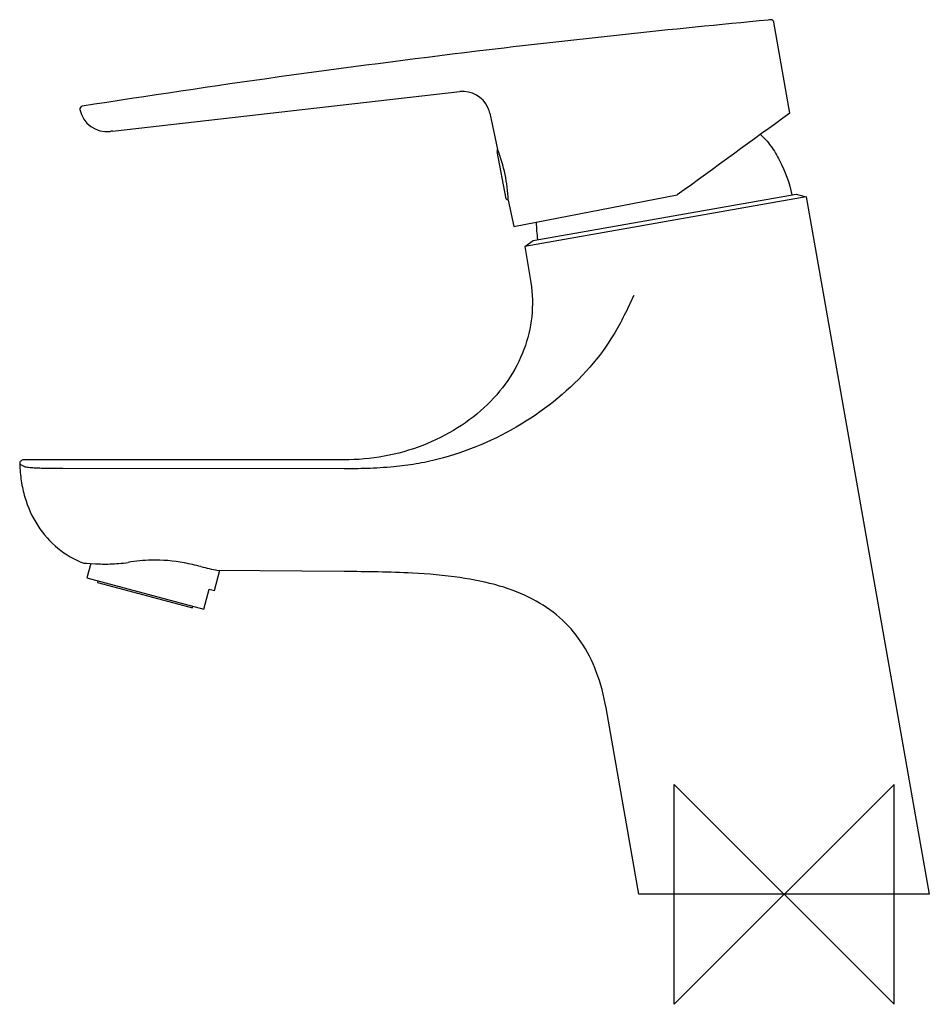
# Model space of a CAD drawing. Header units: millimetres. Extents: x -139 to 26, y -20 to 159.
import ezdxf

# ---------------------------------------------------------------- set-up
doc = ezdxf.new("R2010")
doc.units = ezdxf.units.MM
doc.header["$MEASUREMENT"] = 0
doc.layers.add('ORIGIN', color=6, linetype='Continuous')
doc.layers.add('PLANNING', color=1, linetype='Continuous')

# ---------------------------------------------------------------- blocks, each defined once
blk = doc.blocks.new('243000_CA_r')
at = {"layer": 'ORIGIN'}
for p, q in [((20, 20), (-20, -20)), ((-20, -20), (-20, 20)), ((-20, 20), (20, -20)), ((20, -20), (20, 20))]:
    blk.add_line(p, q, dxfattribs=at)
at = {"layer": 'PLANNING'}
for p, q in [((1.03, 142.04), (-1.89, 158.61)), ((-122.13, 138.77), (-58.97, 145.96)), ((-53.85, 143.05), (-53.85, 143.05)), ((-53.52, 142.03), (-52.12, 135.44)), ((-50.53, 126.48), (-52.2, 135.1)), ((-49.14, 121.41), (-19.42, 127.18)), ((-45.63, 118.88), (2.22, 127.32)), ((2.22, 127.32), (4.04, 126.84)), ((-50.17, 126.34), (-50.3, 126.32)), ((-50.17, 126.25), (-49.14, 121.41)), ((4.04, 126.84), (-47.17, 117.81)), ((4.04, 126.84), (26.4, 0)), ((-47.16, 117.82), (-45.63, 118.88)), ((-47.17, 117.81), (-46.15, 112)), ((-80, 79), (-138.3, 79)), ((-138.99, 78.29), (-138.99, 78.28)), ((-80, 77.37), (-131.16, 77.41)), ((-126.08, 60.15), (-126.78, 57.55)), ((-126.78, 57.55), (-105.53, 51.85)), ((-103.59, 55.22), (-102.6, 58.92)), ((-80, 58.7), (-103, 58.9)), ((-124.8, 57.02), (-124.87, 56.73)), ((-124.87, 56.73), (-107.59, 52.1)), ((-105.53, 51.85), (-104.56, 55.48)), ((-104.56, 55.48), (-103.59, 55.22)), ((-107.59, 52.1), (-107.51, 52.39)), ((-26.4, 0), (-32.38, 33.89)), ((26.4, 0), (-26.4, 0))]:
    blk.add_line(p, q, dxfattribs=at)
for centre, radius, start, end in [((183.83, -1832.22), 1999.93, 95.35727, 96.88299), ((184.03, -1834.34), 2002.06, 95.34387, 95.3573), ((-2.38, 158.52), 0.5, 10.0416, 95.3439), ((183.84, -1832.33), 2000.04, 96.88299, 98.95931), ((-58.4, 140.99), 5, 24.5884, 96.5002), ((-127.53, 142.8), 0.517, 101.0836, 191.2767), ((-123.13, 143.68), 5, 191.2779, 276.4913), ((-58.48, 140.98), 5.07, 11.9741, 24.0888), ((8669.76, -11810.94), 14765.52, 125.950968, 126.049071), ((-119.14, 112.54), 26.4, 96.4969, 97.4598), ((-52.01, 135.15), 0.2, 109.9439, 190.9833), ((-76.61, 125.45), 26.45, 11.9394, 22.1856), ((-77.07, 125.35), 26.92, 1.9047, 11.9394), ((-50.33, 126.52), 0.2, 190.9879, 281.0121), ((-18.62, 122.61), 26.45, 180.8837, 187.7838), ((-138.3, 78.31), 0.694, 90.5341, 181.0598), ((-114.29, 30.98), 29.8, 91.4504, 99.6495), ((-114.34, 32.97), 27.8, 79.0149, 91.4504), ((-119.02, 8.72), 52.5, 75.6926, 79.09), ((-91.45, 116.79), 59.03, 255.6926, 258.7251)]:
    blk.add_arc(centre, radius, start, end, dxfattribs=at)
for points, knots in [([(-4.28, 138.19), (-3.95, 137.88), (-3.29, 137.2), (-2.07, 135.66), (-0.13, 132.46), (0.94, 129.35), (1.42, 127.18)], [0, 0, 0, 0, 1.36296, 2.820689, 5.888645, 12.57471, 12.57471, 12.57471, 12.57471]), ([(-46.15, 112), (-45.79, 109.96), (-45.56, 105.8), (-46.82, 99.65), (-49.63, 93.92), (-53.87, 88.81), (-59.3, 84.58), (-67.87, 80.3), (-75.12, 79), (-80, 79)], [57.88859, 57.88859, 57.88859, 57.88859, 64.115297, 70.25894, 76.570865, 83.135317, 90.036407, 97.105807, 111.749574, 111.749574, 111.749574, 111.749574]), ([(-27.33, 108.91), (-28.46, 106.48), (-30.66, 101.86), (-36.97, 93.32), (-47.45, 84.82), (-58.85, 79.93), (-66.91, 78.21), (-71.25, 77.67), (-75.62, 77.41), (-78.63, 77.37), (-80, 77.37)], [-65.333925, -65.333925, -65.333925, -65.333925, -57.294397, -50.005094, -33.678246, -17.236461, -13.131874, -9.033019, -4.107518, 0, 0, 0, 0]), ([(-138.99, 78.28), (-138.96, 77.24), (-138.78, 75.2), (-137.93, 71.33), (-135.98, 66.94), (-132.25, 62.73), (-129.04, 60.87), (-127.35, 60.23)], [59.158379, 59.158379, 59.158379, 59.158379, 62.286738, 65.289618, 71.013845, 76.550389, 81.973522, 81.973522, 81.973522, 81.973522]), ([(-131.16, 77.41), (-131.83, 77.41), (-133.12, 77.41), (-134.85, 77.44), (-136.25, 77.5), (-137.17, 77.56), (-137.71, 77.63), (-137.94, 77.68), (-138.2, 77.79), (-138.55, 77.98), (-138.86, 78.17), (-138.99, 78.28)], [51.150533, 51.150533, 51.150533, 51.150533, 53.176595, 55.021749, 56.337532, 57.379, 57.792383, 57.962083, 58.085962, 58.640847, 59.158379, 59.158379, 59.158379, 59.158379]), ([(-127.35, 60.23), (-127.35, 60.23), (-126.65, 60.17), (-124.48, 60.07), (-123.6, 60.04), (-121.54, 60.1), (-120.4, 60.19), (-119.29, 60.35)], [81.9735223, 81.9735223, 81.9735223, 81.9735223, 82.4748138, 82.4748138, 82.7240119, 82.7240119, 82.9735214, 82.9735214, 82.9735214, 82.9735214]), ([(-32.38, 33.89), (-32.77, 36.13), (-33.85, 40.34), (-36.68, 46), (-40.68, 50.56), (-45.79, 53.97), (-51.98, 56.34), (-59.36, 57.81), (-68.82, 58.6), (-75.86, 58.66), (-80, 58.7)], [282.213679, 282.213679, 282.213679, 282.213679, 289.029625, 295.191979, 301.074224, 307.049838, 313.492308, 320.868461, 329.551787, 341.969882, 341.969882, 341.969882, 341.969882])]:
    blk.add_open_spline(points, degree=3, knots=knots, dxfattribs=at)

msp = doc.modelspace()

# ---------------------------------------------------------------- block references
msp.add_blockref('243000_CA_r', (0, 0))

doc.saveas('drawing.dxf')
